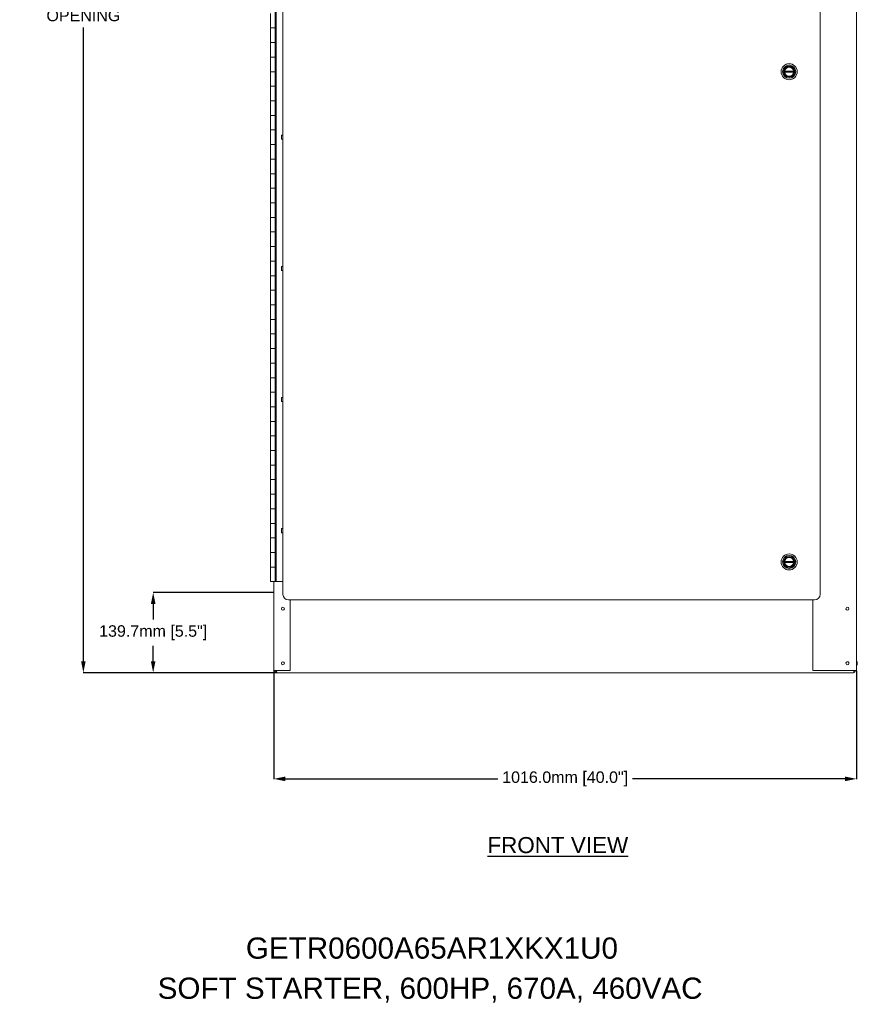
# Model space of a CAD drawing. Header units: inches. Extents: x 1390 to 5322, y 201 to 2979.
# Tile 41 of 85: x 2838 to 4298, y 201 to 1917. Entities that reach past the tile are written whole.
import ezdxf
from ezdxf.enums import TextEntityAlignment as Align

# ---------------------------------------------------------------- set-up
doc = ezdxf.new("R2010")
doc.units = ezdxf.units.IN
doc.header["$MEASUREMENT"] = 0
doc.layers.add('PWR_0600HP', color=7, linetype='Continuous')
doc.styles.add('ARIAL', font='arial.ttf')
doc.styles.get("Standard").update_dxf_attribs({"font": 'arial.ttf'})
doc.dimstyles.new('BILLSTYLE', dxfattribs={"dimtxt": 20, "dimasz": 20, "dimexe": 0.25, "dimexo": 0.25, "dimgap": 10, "dimtad": 0, "dimtih": 1, "dimtoh": 1, "dimdec": 1, "dimzin": 4, "dimdsep": 46, "dimtxsty": 'Standard', "dimblk": '_FILLED', "dimcen": 0, "dimadec": 0, "dimazin": 0, "dimtfac": 1, "dimtdec": 1, "dimtofl": 0, "dimtmove": 0, "dimatfit": 3, "dimldrblk": '_FILLED', "dimfxl": 1, "dimtolj": 1, "dimtzin": 4, "dimarcsym": 0})

# ---------------------------------------------------------------- blocks, each defined once
blk = doc.blocks.new('_FILLED')
at = {"color": 0, "linetype": 'ByBlock'}
blk.add_solid([(0, 0), (-1, 0.2), (-1, -0.2)], dxfattribs=at)
blk = doc.blocks.new('*D59')
at = {"color": 0, "lineweight": -2, "transparency": 16777216}
for p, q in [((3280.7, 918.3), (3070.3, 918.3)), ((3070.6, 898.3), (3070.6, 871.3)), ((3070.6, 798.6), (3070.6, 825.6)), ((3286.3, 778.6), (3070.3, 778.6))]:
    blk.add_line(p, q, dxfattribs=at)
at = {"layer": 'DEFPOINTS', "color": 0, "transparency": 16777216}
for p in [(3280.9, 918.3), (3070.6, 778.6), (3286.5, 778.6)]:
    blk.add_point(p, dxfattribs=at)
at = {"color": 0, "lineweight": -2, "transparency": 16777216, "xscale": 20, "yscale": 20, "zscale": 20}
for p, rotation in [((3070.6, 918.3), 90), ((3070.6, 778.6), 270)]:
    blk.add_blockref('_FILLED', p, dxfattribs=dict(at, rotation=rotation))
at = {"color": 0, "transparency": 16777216, "insert": (3070.6, 861.3), "char_height": 20, "attachment_point": 2}
blk.add_mtext('\\A1;139.7mm [5.5"]', dxfattribs=at)
blk = doc.blocks.new('*D60')
at = {"color": 0, "lineweight": -2, "transparency": 16777216}
for p, q in [((3280.9, 782), (3280.9, 593.2)), ((4296.9, 782), (4296.9, 593.2)), ((3300.9, 593.5), (3671.6, 593.5)), ((4276.9, 593.5), (3906.3, 593.5))]:
    blk.add_line(p, q, dxfattribs=at)
at = {"layer": 'DEFPOINTS', "color": 0, "transparency": 16777216}
for p in [(3280.9, 782.3), (4296.9, 782.3), (4296.9, 593.5)]:
    blk.add_point(p, dxfattribs=at)
at = {"color": 0, "lineweight": -2, "transparency": 16777216, "xscale": 20, "yscale": 20, "zscale": 20, "rotation": 180}
blk.add_blockref('_FILLED', (3280.9, 593.5), dxfattribs=at)
at = {"color": 0, "lineweight": -2, "transparency": 16777216, "xscale": 20, "yscale": 20, "zscale": 20}
blk.add_blockref('_FILLED', (4296.9, 593.5), dxfattribs=at)
at = {"color": 0, "transparency": 16777216, "insert": (3788.9, 593.5), "char_height": 20, "attachment_point": 5}
blk.add_mtext('\\A1;1016.0mm [40.0"]', dxfattribs=at)
blk = doc.blocks.new('*D61')
at = {"color": 0, "lineweight": -2, "transparency": 16777216}
for p, q in [((3284.4, 2785.2), (2948.7, 2785.2)), ((2948.9, 2765.2), (2948.9, 1977.7)), ((2948.9, 798.6), (2948.9, 1903.6)), ((3286.3, 778.6), (2948.7, 778.6))]:
    blk.add_line(p, q, dxfattribs=at)
at = {"layer": 'DEFPOINTS', "color": 0, "transparency": 16777216}
for p in [(3284.6, 2785.2), (2948.9, 778.6), (3286.5, 778.6)]:
    blk.add_point(p, dxfattribs=at)
at = {"color": 0, "lineweight": -2, "transparency": 16777216, "xscale": 20, "yscale": 20, "zscale": 20}
for p, rotation in [((2948.9, 2785.2), 90), ((2948.9, 778.6), 270)]:
    blk.add_blockref('_FILLED', p, dxfattribs=dict(at, rotation=rotation))
at = {"color": 0, "transparency": 16777216, "insert": (2948.9, 1967.7), "char_height": 20, "attachment_point": 2}
blk.add_mtext('\\A1;2006.6mm [79.0"]\\POPENING', dxfattribs=at)

msp = doc.modelspace()

# ---------------------------------------------------------------- linework, layer by layer
at = {"color": 7, "linetype": 'Continuous', "lineweight": 15}
for p, q in [((4296.94, 2779.65), (4296.94, 782.29)), ((3296.82, 918.3), (3296.82, 2734.4)), ((4233.44, 2734.4), (4233.44, 918.3)), ((3283.43, 937.35), (3283.43, 2715.35)), ((3285.21, 937.35), (3285.21, 2715.35)), ((3275.05, 1927.95), (3275.05, 1902.55)), ((3275.05, 1902.55), (3275.05, 1877.15)), ((3275.05, 1902.55), (3283.43, 1902.55)), ((3275.05, 1877.15), (3275.05, 1851.75)), ((3283.43, 1877.15), (3275.05, 1877.15)), ((3275.05, 1851.75), (3275.05, 1826.35)), ((3275.05, 1851.75), (3283.43, 1851.75)), ((3275.05, 1826.35), (3275.05, 1800.95)), ((3283.43, 1826.35), (3275.05, 1826.35)), ((4171.72, 1827.25), (4187.22, 1827.25)), ((4187.22, 1825.45), (4171.72, 1825.45)), ((3275.05, 1800.95), (3275.05, 1775.55)), ((3275.05, 1800.95), (3283.43, 1800.95)), ((3275.05, 1775.55), (3275.05, 1750.15)), ((3283.43, 1775.55), (3275.05, 1775.55)), ((3275.05, 1750.15), (3275.05, 1724.75)), ((3275.05, 1750.15), (3283.43, 1750.15)), ((3275.05, 1724.75), (3275.05, 1699.35)), ((3283.43, 1724.75), (3275.05, 1724.75)), ((3275.05, 1699.35), (3275.05, 1673.95)), ((3275.05, 1699.35), (3283.43, 1699.35)), ((3296.82, 1715.62), (3294.04, 1715.62)), ((3294.04, 1715.62), (3294.04, 1708.48)), ((3294.04, 1708.48), (3296.82, 1708.48)), ((3275.05, 1673.95), (3275.05, 1648.55)), ((3283.43, 1673.95), (3275.05, 1673.95)), ((3275.05, 1648.55), (3275.05, 1623.15)), ((3275.05, 1648.55), (3283.43, 1648.55)), ((3275.05, 1623.15), (3275.05, 1597.75)), ((3283.43, 1623.15), (3275.05, 1623.15)), ((3275.05, 1597.75), (3275.05, 1572.35)), ((3275.05, 1597.75), (3283.43, 1597.75)), ((3275.05, 1572.35), (3275.05, 1546.95)), ((3283.43, 1572.35), (3275.05, 1572.35)), ((3275.05, 1546.95), (3275.05, 1521.55)), ((3275.05, 1546.95), (3283.43, 1546.95)), ((3275.05, 1521.55), (3275.05, 1496.15)), ((3283.43, 1521.55), (3275.05, 1521.55)), ((3275.05, 1496.15), (3275.05, 1470.75)), ((3275.05, 1496.15), (3283.43, 1496.15)), ((3296.82, 1487.02), (3294.04, 1487.02)), ((3294.04, 1487.02), (3294.04, 1479.88)), ((3294.04, 1479.88), (3296.82, 1479.88)), ((3275.05, 1470.75), (3275.05, 1445.35)), ((3283.43, 1470.75), (3275.05, 1470.75)), ((3275.05, 1445.35), (3275.05, 1419.95)), ((3275.05, 1445.35), (3283.43, 1445.35)), ((3275.05, 1419.95), (3275.05, 1394.55)), ((3283.43, 1419.95), (3275.05, 1419.95)), ((3275.05, 1394.55), (3275.05, 1369.15)), ((3275.05, 1394.55), (3283.43, 1394.55)), ((3275.05, 1369.15), (3275.05, 1343.75)), ((3283.43, 1369.15), (3275.05, 1369.15)), ((3275.05, 1343.75), (3275.05, 1318.35)), ((3275.05, 1343.75), (3283.43, 1343.75)), ((3275.05, 1318.35), (3275.05, 1292.95)), ((3283.43, 1318.35), (3275.05, 1318.35)), ((3275.05, 1292.95), (3275.05, 1267.55)), ((3275.05, 1292.95), (3283.43, 1292.95)), ((3275.05, 1267.55), (3275.05, 1242.15)), ((3283.43, 1267.55), (3275.05, 1267.55)), ((3296.82, 1258.42), (3294.04, 1258.42)), ((3294.04, 1258.42), (3294.04, 1251.28)), ((3275.05, 1242.15), (3275.05, 1216.75)), ((3275.05, 1242.15), (3283.43, 1242.15)), ((3294.04, 1251.28), (3296.82, 1251.28)), ((3275.05, 1216.75), (3275.05, 1191.35)), ((3283.43, 1216.75), (3275.05, 1216.75)), ((3275.05, 1191.35), (3275.05, 1165.95)), ((3275.05, 1191.35), (3283.43, 1191.35)), ((3275.05, 1165.95), (3275.05, 1140.55)), ((3283.43, 1165.95), (3275.05, 1165.95)), ((3275.05, 1140.55), (3275.05, 1115.15)), ((3275.05, 1140.55), (3283.43, 1140.55)), ((3275.05, 1115.15), (3275.05, 1089.75)), ((3283.43, 1115.15), (3275.05, 1115.15)), ((3275.05, 1089.75), (3275.05, 1064.35)), ((3275.05, 1089.75), (3283.43, 1089.75)), ((3275.05, 1064.35), (3275.05, 1038.95)), ((3283.43, 1064.35), (3275.05, 1064.35)), ((3275.05, 1038.95), (3275.05, 1013.55)), ((3275.05, 1038.95), (3283.43, 1038.95)), ((3275.05, 1013.55), (3275.05, 988.15)), ((3283.43, 1013.55), (3275.05, 1013.55)), ((3296.82, 1029.82), (3294.04, 1029.82)), ((3294.04, 1029.82), (3294.04, 1022.68)), ((3294.04, 1022.68), (3296.82, 1022.68)), ((3275.05, 988.15), (3275.05, 962.75)), ((3275.05, 988.15), (3283.43, 988.15)), ((3275.05, 962.75), (3275.05, 937.35)), ((3283.43, 962.75), (3275.05, 962.75)), ((4171.72, 972.61), (4187.22, 972.61)), ((4187.22, 970.81), (4171.72, 970.81)), ((3283.43, 937.35), (3275.05, 937.35)), ((3280.94, 782.29), (3280.94, 937.35)), ((3283.43, 937.35), (3285.21, 937.35)), ((3285.21, 937.35), (3296.82, 937.35)), ((3296.82, 918.3), (3296.82, 915.13)), ((4233.44, 915.13), (4233.44, 918.3)), ((3306.34, 905.6), (4223.92, 905.6)), ((3309.52, 782.29), (3309.52, 905.6)), ((4220.74, 782.29), (4220.74, 905.6)), ((4283.36, 796.18), (4283.36, 793.79)), ((3284.62, 782.29), (3280.94, 782.29)), ((3282.85, 782.29), (3282.85, 782.28)), ((3284.62, 782.29), (3309.52, 782.29)), ((3284.75, 782.28), (3284.75, 782.29)), ((3284.75, 782.28), (3284.93, 782.28)), ((3284.93, 782.28), (3284.93, 782.29)), ((3285.45, 782.28), (3285.45, 782.29)), ((4291.36, 778.6), (3286.53, 778.6)), ((4293.27, 782.29), (4220.74, 782.29)), ((4292.44, 782.28), (4292.44, 782.29)), ((4292.96, 782.28), (4292.96, 782.29)), ((4292.96, 782.28), (4293.14, 782.28)), ((4293.14, 782.28), (4293.14, 782.29)), ((4293.27, 782.29), (4296.94, 782.29)), ((4295.04, 782.29), (4295.04, 782.28))]:
    msp.add_line(p, q, dxfattribs=at)
at = {"color": 7, "linetype": 'Continuous', "lineweight": 15, "flags": 128}
for points in [[(3285.29, 781.01), (3285.13, 781.56), (3284.93, 782.28)], [(3285.68, 781.09), (3285.33, 781.6), (3284.93, 782.28)], [(3286.53, 778.6), (3286.41, 778.66), (3286.29, 778.82), (3286.18, 779.07), (3286.06, 779.43), (3285.94, 779.87), (3285.82, 780.38), (3285.71, 780.94), (3285.59, 781.55), (3285.45, 782.28)], [(4292.96, 782.28), (4292.51, 781.51), (4292.21, 781.1)]]:
    msp.add_lwpolyline(points, dxfattribs=at)
at = {"color": 7, "linetype": 'Continuous', "lineweight": 15}
for centre, radius in [((4179.47, 1826.35), 14), ((4179.47, 1826.35), 11.4), ((4179.47, 1826.35), 9.75), ((4179.47, 1826.35), 8.75), ((4179.47, 971.71), 14), ((4179.47, 971.71), 11.4), ((4179.47, 971.71), 9.75), ((4179.47, 971.71), 8.75), ((3296.82, 890.24), 2.58), ((3296.82, 890.24), 2.58), ((4281.07, 890.24), 2.58), ((4281.07, 890.24), 2.58), ((3296.82, 794.99), 2.58), ((3296.82, 794.99), 2.58), ((4281.07, 794.99), 2.58), ((4281.07, 794.99), 2.58)]:
    msp.add_circle(centre, radius, dxfattribs=at)
for centre, radius, start, end in [((4179.47, 1826.35), 7.8, 173.37419, 186.62581), ((4179.47, 1826.35), 7.8, 6.62581, 173.37419), ((4179.47, 1826.35), 7.8, 186.62581, 353.37419), ((4179.47, 1826.35), 7.8, 353.37419, 6.62581), ((4179.47, 971.71), 7.8, 6.62581, 173.37419), ((4179.47, 971.71), 7.8, 173.37419, 186.62581), ((4179.47, 971.71), 7.8, 186.62581, 353.37419), ((4179.47, 971.71), 7.8, 353.37419, 6.62581), ((3306.34, 915.13), 9.52, 180, 270), ((4223.92, 915.13), 9.52, 270, 0), ((3296.82, 794.98), 2.58, 0, 179.91796), ((4281.07, 794.98), 2.58, 27.60885, 179.91976), ((4289.19, 794.99), 9.1, 328.43234, 31.56766), ((3286.53, 782.28), 3.68, 180, 270), ((3286.46, 782.26), 1.71, 179.2657, 245.84621), ((4284.62, 782.56), 7.82, 329.59593, 357.91506), ((4291.36, 782.28), 3.68, 270, 0), ((4291.43, 782.26), 1.71, 294.15611, 0.7353), ((4239.79, 796.63), 55.08, 343.52567, 344.8976)]:
    msp.add_arc(centre, radius, start, end, dxfattribs=at)

# ---------------------------------------------------------------- texts
msp.add_text('%%UFRONT VIEW', height=28).set_placement((3776.08, 464.1), align=Align.CENTER)
at = {"layer": 'PWR_0600HP', "color": 2, "style": 'ARIAL'}
msp.add_text('SOFT STARTER, 600HP, 670A, 460VAC', height=36.9763, dxfattribs=at).set_placement((3078.36, 210.1))
at = {"layer": 'PWR_0600HP', "color": 2, "insert": (3232.18, 317.02), "char_height": 36.9763, "width": 34.3057, "attachment_point": 1, "style": 'ARIAL'}
msp.add_mtext('GETR0600A65AR1XKX1U0', dxfattribs=at)

# ---------------------------------------------------------------- dimensions: what is measured, and where the dimension line sits
dim = msp.add_linear_dim(base=(2948.91, 778.6), p1=(3284.63, 2785.22), p2=(3286.53, 778.6), angle=90, text='<>\\POPENING', dimstyle='BILLSTYLE', override={"dimpost": 'mm'})
dim.commit()
dim.dimension.update_dxf_attribs({"geometry": '*D61', "text_midpoint": (2948.91, 1940.65), "dimtype": 160})
dim = msp.add_linear_dim(base=(3070.56, 778.6), p1=(3280.94, 918.3), p2=(3286.53, 778.6), angle=90, dimstyle='BILLSTYLE', override={"dimpost": 'mm'})
dim.commit()
dim.dimension.update_dxf_attribs({"geometry": '*D59', "text_midpoint": (3070.56, 848.45), "dimtype": 160})
dim = msp.add_linear_dim(base=(4296.94, 593.49), p1=(3280.94, 782.29), p2=(4296.94, 782.29), dimstyle='BILLSTYLE', override={"dimpost": 'mm'})
dim.commit()
dim.dimension.update_dxf_attribs({"geometry": '*D60', "text_midpoint": (3788.94, 593.49)})

doc.saveas('drawing.dxf')
